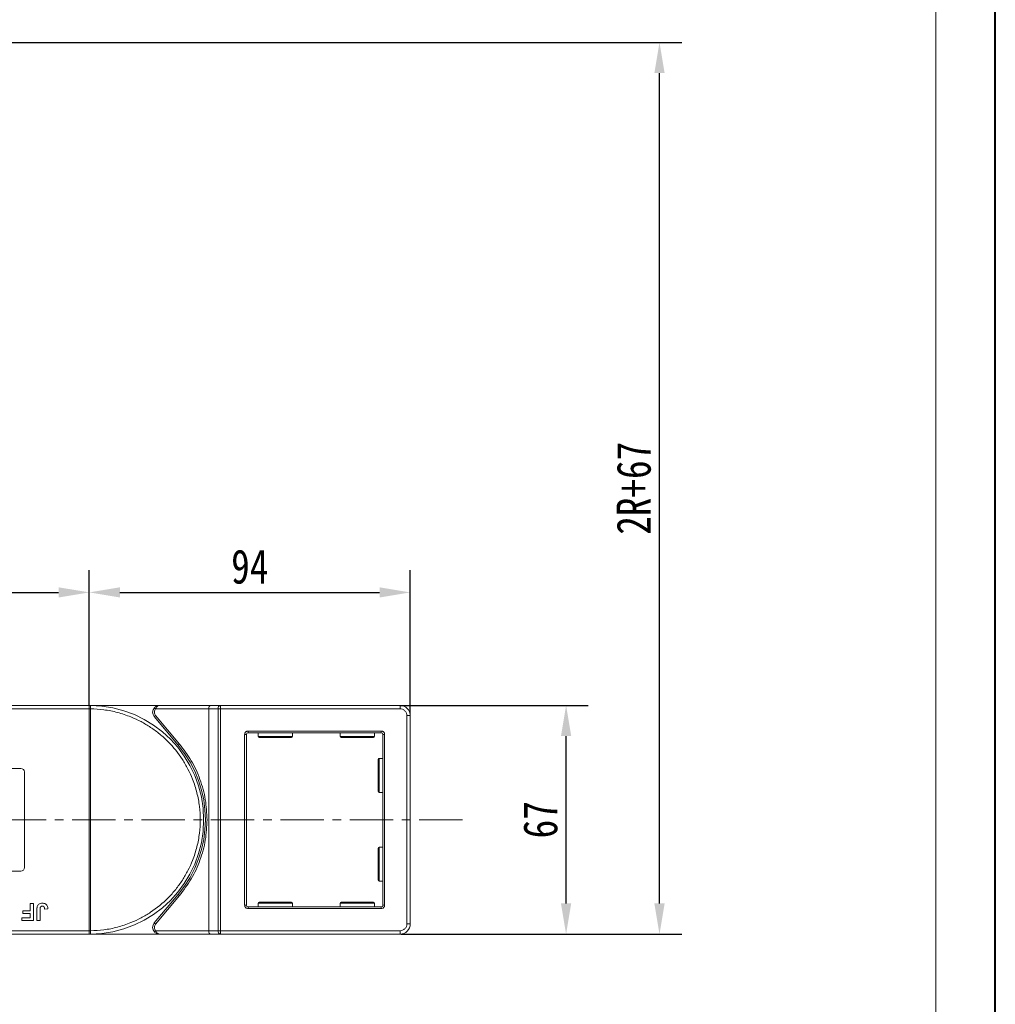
# Model space of a CAD drawing. Header units: millimetres. Extents: x -855 to 619, y 109 to 1142.
# Tile 66 of 74: x 320 to 606, y 566 to 854. Entities that reach past the tile are written whole.
import ezdxf

# ---------------------------------------------------------------- set-up
doc = ezdxf.new("R2010")
doc.units = ezdxf.units.MM
doc.linetypes.add('CENTERX2', pattern=[20.32, 12.7, -2.54, 2.54, -2.54])
doc.styles.get("Standard").update_dxf_attribs({"font": '仿宋_GB2312.ttf', "width": 0.8})
doc.dimstyles.new('副本 ISO-45.1', dxfattribs={"dimtxt": 10, "dimasz": 9, "dimexe": 6.5, "dimexo": 0.625, "dimgap": 2.5, "dimtad": 1, "dimdsep": 46, "dimtxsty": 'Standard', "dimcen": 2.5, "dimadec": 0, "dimazin": 0, "dimtfac": 1, "dimtmove": 0, "dimatfit": 3, "dimfxl": 0, "dimarcsym": 0})

# ---------------------------------------------------------------- blocks, each defined once
blk = doc.blocks.new('*D3056')
at = {"color": 0, "lineweight": -2}
for p, q in [((431.74, 653.28), (486.62, 653.28)), ((480.12, 595.28), (480.12, 644.28)), ((431.74, 586.28), (486.62, 586.28))]:
    blk.add_line(p, q, dxfattribs=at)
at = {"color": 0, "lineweight": 9}
for points in [[(478.62, 644.28), (481.62, 644.28), (480.12, 653.28)], [(478.62, 595.28), (481.62, 595.28), (480.12, 586.28)]]:
    blk.add_solid(points, dxfattribs=at)
at = {"layer": 'Defpoints', "color": 0, "lineweight": 9}
for p in [(431.11, 653.28), (480.12, 653.28), (431.11, 586.28)]:
    blk.add_point(p, dxfattribs=at)
at = {"color": 0, "lineweight": 9, "insert": (472.62, 619.78), "char_height": 10, "attachment_point": 5, "rotation": 90}
blk.add_mtext('67', dxfattribs=at)
blk = doc.blocks.new('*D3057')
at = {"color": 0, "lineweight": -2}
for p, q in [((9.98, 847.48), (513.97, 847.48)), ((507.47, 595.28), (507.47, 838.48)), ((431.74, 586.28), (513.97, 586.28))]:
    blk.add_line(p, q, dxfattribs=at)
at = {"color": 0, "lineweight": 9}
for points in [[(505.97, 838.48), (508.97, 838.48), (507.47, 847.48)], [(505.97, 595.28), (508.97, 595.28), (507.47, 586.28)]]:
    blk.add_solid(points, dxfattribs=at)
at = {"layer": 'Defpoints', "color": 0, "lineweight": 9}
for p in [(9.36, 847.48), (507.47, 847.48), (431.11, 586.28)]:
    blk.add_point(p, dxfattribs=at)
at = {"color": 0, "lineweight": 9, "insert": (499.97, 716.88), "char_height": 10, "attachment_point": 5, "rotation": 90}
blk.add_mtext('2R+67', dxfattribs=at)
blk = doc.blocks.new('*D3054')
at = {"color": 0, "lineweight": -2}
for p, q in [((340.48, 653.41), (340.48, 692.88)), ((434.48, 650.91), (434.48, 692.88)), ((349.48, 686.38), (425.48, 686.38))]:
    blk.add_line(p, q, dxfattribs=at)
at = {"color": 0, "lineweight": 9}
for points in [[(349.48, 687.88), (349.48, 684.88), (340.48, 686.38)], [(425.48, 687.88), (425.48, 684.88), (434.48, 686.38)]]:
    blk.add_solid(points, dxfattribs=at)
at = {"layer": 'Defpoints', "color": 0, "lineweight": 9}
for p in [(434.48, 686.38), (340.48, 652.78), (434.48, 650.28)]:
    blk.add_point(p, dxfattribs=at)
at = {"color": 0, "lineweight": 9, "insert": (387.48, 693.88), "char_height": 10, "attachment_point": 5}
blk.add_mtext('94', dxfattribs=at)
blk = doc.blocks.new('*D3055')
at = {"color": 0, "lineweight": -2}
for p, q in [((273.48, 653.05), (273.48, 692.88)), ((340.48, 653.41), (340.48, 692.88)), ((282.48, 686.38), (331.48, 686.38))]:
    blk.add_line(p, q, dxfattribs=at)
at = {"color": 0, "lineweight": 9}
for points in [[(282.48, 687.88), (282.48, 684.88), (273.48, 686.38)], [(331.48, 687.88), (331.48, 684.88), (340.48, 686.38)]]:
    blk.add_solid(points, dxfattribs=at)
at = {"layer": 'Defpoints', "color": 0, "lineweight": 9}
for p in [(340.48, 686.38), (273.48, 652.43), (340.48, 652.78)]:
    blk.add_point(p, dxfattribs=at)
at = {"color": 0, "lineweight": 9, "insert": (306.98, 693.88), "char_height": 10, "attachment_point": 5}
blk.add_mtext('67', dxfattribs=at)

msp = doc.modelspace()

# ---------------------------------------------------------------- linework, layer by layer
at = {"color": 7, "lineweight": 40}
msp.add_line((605.809, 109.479), (605.809, 1142.493), dxfattribs=at)
at = {"color": 7, "lineweight": 13}
msp.add_line((588.418, 126.869), (588.418, 1125.102), dxfattribs=at)
at = {"color": 7, "linetype": 'Continuous', "lineweight": 15}
for p, q in [((291.774, 652.282), (340.48, 652.282)), ((340.48, 653.282), (292.892, 653.282)), ((361.043, 653.282), (340.48, 653.282)), ((340.48, 653.282), (340.714, 653.281)), ((340.48, 587.284), (340.48, 652.28)), ((340.48, 652.28), (340.83, 652.28)), ((340.83, 652.283), (340.83, 652.28)), ((340.83, 652.28), (340.83, 587.284)), ((359.925, 652.282), (359.552, 652.615)), ((359.925, 652.282), (375.48, 652.282)), ((375.94, 653.282), (361.043, 653.282)), ((375.48, 652.282), (378.181, 652.282)), ((375.48, 652.282), (375.48, 587.282)), ((378.94, 653.282), (375.94, 653.282)), ((378.181, 587.282), (378.181, 652.282)), ((378.181, 652.282), (378.94, 652.282)), ((378.94, 653.282), (378.94, 652.282)), ((431.48, 653.282), (378.94, 653.282)), ((378.94, 652.282), (378.94, 587.282)), ((378.94, 652.282), (431.48, 652.282)), ((431.48, 652.282), (431.48, 653.282)), ((359.894, 650.318), (359.511, 649.996)), ((359.511, 649.996), (366.525, 641.637)), ((366.908, 641.958), (359.894, 650.318)), ((433.48, 650.282), (433.48, 589.282)), ((434.48, 650.282), (433.48, 650.282)), ((434.48, 589.282), (434.48, 650.282)), ((385.98, 594.782), (385.98, 644.782)), ((385.98, 644.782), (386.48, 644.782)), ((386.48, 594.782), (386.48, 644.782)), ((386.98, 645.782), (425.98, 645.782)), ((386.98, 645.782), (386.98, 645.282)), ((425.98, 645.282), (386.98, 645.282)), ((389.98, 645.282), (389.98, 644.182)), ((389.98, 644.182), (399.98, 644.182)), ((399.98, 644.182), (399.98, 645.282)), ((413.98, 645.282), (413.98, 644.182)), ((413.98, 644.182), (423.98, 644.182)), ((423.98, 644.182), (423.98, 645.282)), ((425.98, 645.782), (425.98, 645.282)), ((426.48, 594.782), (426.48, 644.782)), ((426.48, 644.782), (426.98, 644.782)), ((426.98, 644.782), (426.98, 594.782)), ((366.525, 641.637), (366.908, 641.958)), ((426.48, 637.782), (425.38, 637.782)), ((425.38, 637.782), (425.38, 627.782)), ((312.48, 634.782), (320.48, 634.782)), ((321.48, 633.782), (321.48, 605.782)), ((425.38, 627.782), (426.48, 627.782)), ((426.48, 611.782), (425.38, 611.782)), ((425.38, 611.782), (425.38, 601.782)), ((320.48, 604.782), (312.48, 604.782)), ((425.38, 601.782), (426.48, 601.782)), ((366.525, 597.927), (359.511, 589.567)), ((359.894, 589.246), (366.908, 597.606)), ((366.525, 597.927), (366.908, 597.606)), ((323.159, 595.282), (324.121, 595.282)), ((323.159, 593.166), (323.159, 595.282)), ((324.121, 595.282), (324.121, 590.282)), ((385.98, 594.782), (386.48, 594.782)), ((386.98, 593.782), (386.98, 594.282)), ((386.98, 594.282), (425.98, 594.282)), ((389.98, 595.382), (389.98, 594.282)), ((399.98, 595.382), (389.98, 595.382)), ((399.98, 594.282), (399.98, 595.382)), ((413.98, 595.382), (413.98, 594.282)), ((423.98, 595.382), (413.98, 595.382)), ((423.98, 594.282), (423.98, 595.382)), ((425.98, 593.782), (425.98, 594.282)), ((426.98, 594.782), (426.48, 594.782)), ((321.044, 593.166), (323.159, 593.166)), ((321.044, 592.333), (321.044, 593.166)), ((323.159, 592.333), (321.044, 592.333)), ((323.159, 591.115), (323.159, 592.333)), ((325.147, 590.282), (325.147, 593.434)), ((326.108, 593.518), (326.108, 590.282)), ((327.39, 593.615), (328.352, 593.679)), ((425.98, 593.782), (386.98, 593.782)), ((320.723, 590.282), (320.723, 591.115)), ((320.723, 591.115), (323.159, 591.115)), ((324.121, 590.282), (320.723, 590.282)), ((326.108, 590.282), (325.147, 590.282)), ((359.511, 589.567), (359.894, 589.246)), ((434.48, 589.282), (433.48, 589.282)), ((340.48, 587.282), (289.79, 587.282)), ((290.908, 586.282), (340.48, 586.282)), ((340.83, 587.284), (340.48, 587.284)), ((340.714, 586.283), (340.48, 586.282)), ((340.48, 586.282), (361.043, 586.282)), ((340.83, 587.284), (340.83, 587.281)), ((359.925, 587.282), (359.552, 586.948)), ((375.48, 587.282), (359.925, 587.282)), ((361.043, 586.282), (375.94, 586.282)), ((378.181, 587.282), (375.48, 587.282)), ((375.94, 586.282), (378.94, 586.282)), ((378.94, 587.282), (378.181, 587.282)), ((431.48, 587.282), (378.94, 587.282)), ((378.94, 586.282), (378.94, 587.282)), ((378.94, 586.282), (431.48, 586.282)), ((431.48, 586.282), (431.48, 587.282))]:
    msp.add_line(p, q, dxfattribs=at)
at = {"color": 1, "linetype": 'CENTERX2', "lineweight": 13}
msp.add_line((449.778, 619.782), (-256.033, 619.782), dxfattribs=at)
at = {"color": 7, "linetype": 'Continuous', "lineweight": 15}
for centre, radius, start, end in [((340.717, 652.986), 0.295, 90.53836, 143.36012), ((340.742, 622.099), 30.184, 89.8339, 90.49831), ((340.48, 619.782), 33.5, 270.40019, 89.59981), ((361.043, 651.282), 2, 138.18969, 220), ((379.079, 652.388), 0.905, 98.86498, 186.71937), ((431.48, 650.282), 3, 0, 90), ((386.98, 644.782), 0.5, 90, 180), ((390.28, 644.182), 0.3, 180, 270), ((399.68, 644.182), 0.3, 270, 0), ((414.28, 644.182), 0.3, 180, 270), ((423.68, 644.182), 0.3, 270, 0), ((425.98, 644.782), 0.5, 0, 90), ((340.48, 619.782), 34, 320, 40), ((425.38, 637.482), 0.3, 90, 180), ((320.48, 633.782), 1, 0, 90), ((425.38, 628.082), 0.3, 180, 270), ((425.38, 611.482), 0.3, 90, 180), ((320.48, 605.782), 1, 270, 360), ((425.38, 602.082), 0.3, 180, 270), ((386.98, 594.782), 0.5, 180, 270), ((390.28, 595.382), 0.3, 90, 180), ((399.68, 595.382), 0.3, 0, 90), ((414.28, 595.382), 0.3, 90, 180), ((423.68, 595.382), 0.3, 0, 90), ((425.98, 594.782), 0.5, 270, 0), ((361.043, 588.282), 2, 140, 221.81031), ((431.48, 589.282), 3, 270, 0), ((340.742, 617.464), 30.184, 269.50169, 270.1661), ((340.717, 586.578), 0.295, 216.63988, 269.46164), ((379.079, 587.176), 0.905, 173.28063, 261.13502)]:
    msp.add_arc(centre, radius, start, end, dxfattribs=at)
for centre, start_param, end_param in [((375.94, 652.282), 0, 1.5707963), ((375.94, 587.282), 1.5707963, 3.1415927)]:
    msp.add_ellipse(centre, major_axis=(0, 1), ratio=0.4599349, start_param=start_param, end_param=end_param, dxfattribs=at)
for points in [[(340.48, 653.162), (340.48, 653.197), (340.48, 653.266), (340.48, 653.277), (340.48, 653.282)], [(340.48, 586.282), (340.48, 586.287), (340.48, 586.297), (340.48, 586.367), (340.48, 586.402)]]:
    msp.add_open_spline(points, degree=3, dxfattribs=at)
for points, knots in [([(340.48, 652.282), (340.48, 652.394), (340.48, 652.619), (340.48, 652.918), (340.48, 653.086), (340.48, 653.152), (340.48, 653.162)], [0, 0, 0, 0, 0.3133566, 0.6267132, 0.9400698, 1, 1, 1, 1]), ([(340.48, 652.28), (340.48, 652.28), (340.48, 652.281), (340.48, 652.281), (340.48, 652.282), (340.48, 652.282)], [0, 0, 0, 0, 0.3846661, 0.6923333, 1, 1, 1, 1]), ([(340.714, 653.281), (340.731, 653.278), (340.768, 653.272), (340.797, 653.218), (340.816, 653.125), (340.828, 652.978), (340.83, 652.783), (340.831, 652.538), (340.83, 652.373), (340.83, 652.283)], [0, 0, 0, 0, 0.1119973, 0.2448439, 0.3691679, 0.5008987, 0.6875333, 0.8281382, 1, 1, 1, 1]), ([(340.83, 652.28), (342.143, 652.22), (344.809, 652.098), (348.798, 651.284), (352.441, 650.078), (355.677, 648.572), (358.502, 646.894), (361.163, 644.925), (364.442, 641.933), (367.23, 638.469), (369.432, 634.668), (370.902, 631.416), (372.076, 627.76), (372.818, 623.762), (373.059, 619.782), (372.818, 615.801), (372.076, 611.804), (370.902, 608.147), (369.433, 604.896), (367.784, 602.052), (365.844, 599.37), (362.888, 596.06), (359.454, 593.234), (355.677, 590.992), (352.441, 589.485), (348.797, 588.28), (344.808, 587.466), (342.143, 587.344), (340.83, 587.284)], [0, 0, 0, 0, 0.038862, 0.078912, 0.1200677, 0.1522272, 0.1843815, 0.2172151, 0.2500433, 0.3156185, 0.347778, 0.3799323, 0.4210926, 0.4611415, 0.5, 0.5388632, 0.578912, 0.6200677, 0.6522272, 0.6843815, 0.7172151, 0.7500433, 0.8156185, 0.847778, 0.8799323, 0.9210926, 0.9611404, 1, 1, 1, 1]), ([(359.894, 650.318), (359.796, 650.461), (359.594, 650.758), (359.512, 651.306), (359.611, 651.851), (359.823, 652.141), (359.925, 652.282)], [0, 0, 0, 0, 0.2418638, 0.5, 0.7581362, 1, 1, 1, 1]), ([(359.552, 652.615), (359.647, 652.709), (359.856, 652.916), (360.355, 653.203), (360.773, 653.251), (361.043, 653.282)], [0, 0, 0, 0, 0.2270634, 0.5015869, 1, 1, 1, 1]), ([(361.043, 653.282), (360.937, 653.269), (360.725, 653.243), (360.415, 653.031), (360.136, 652.705), (359.993, 652.417), (359.925, 652.282)], [0, 0, 0, 0, 0.2515188, 0.5017844, 0.7656323, 1, 1, 1, 1]), ([(431.48, 652.282), (431.731, 652.255), (432.12, 652.213), (432.586, 651.964), (432.904, 651.706), (433.163, 651.388), (433.412, 650.922), (433.453, 650.533), (433.48, 650.282)], [0, 0, 0, 0, 0.2394429, 0.3698071, 0.5000001, 0.6303641, 0.7605571, 1, 1, 1, 1]), ([(385.98, 644.782), (385.993, 644.908), (386.014, 645.102), (386.138, 645.335), (386.268, 645.494), (386.427, 645.623), (386.66, 645.748), (386.854, 645.768), (386.98, 645.782)], [0, 0, 0, 0, 0.239443, 0.3695502, 0.4999998, 0.6301073, 0.760557, 1, 1, 1, 1]), ([(390.28, 643.882), (390.343, 643.882), (390.439, 643.882), (391.025, 643.882), (391.632, 643.882), (392.385, 643.882), (393.479, 643.882), (394.98, 643.882), (396.481, 643.882), (397.575, 643.882), (398.328, 643.882), (398.934, 643.882), (399.52, 643.882), (399.617, 643.882), (399.68, 643.882)], [0, 0, 0, 0, 0.1197284, 0.1841803, 0.25, 0.3158197, 0.3802716, 0.5, 0.6197284, 0.6841803, 0.75, 0.8158197, 0.8802716, 1, 1, 1, 1]), ([(414.28, 643.882), (414.343, 643.882), (414.439, 643.882), (415.025, 643.882), (415.632, 643.882), (416.385, 643.882), (417.479, 643.882), (418.98, 643.882), (420.481, 643.882), (421.575, 643.882), (422.328, 643.882), (422.934, 643.882), (423.52, 643.882), (423.617, 643.882), (423.68, 643.882)], [0, 0, 0, 0, 0.1197284, 0.1841803, 0.25, 0.3158197, 0.3802716, 0.5, 0.6197284, 0.6841803, 0.75, 0.8158197, 0.8802716, 1, 1, 1, 1]), ([(425.98, 645.782), (426.106, 645.768), (426.3, 645.748), (426.533, 645.623), (426.692, 645.494), (426.821, 645.335), (426.946, 645.102), (426.966, 644.908), (426.98, 644.782)], [0, 0, 0, 0, 0.23944295, 0.36955024, 0.49999985, 0.63010729, 0.76055705, 1, 1, 1, 1]), ([(374.98, 619.782), (374.881, 621.774), (374.681, 625.79), (373.044, 631.634), (370.541, 637.164), (368.113, 640.368), (366.908, 641.958)], [0, 0, 0, 0, 0.2480864, 0.5, 0.7519136, 1, 1, 1, 1]), ([(425.08, 637.482), (425.08, 637.419), (425.08, 637.322), (425.08, 636.736), (425.08, 636.13), (425.08, 635.377), (425.08, 634.283), (425.08, 633.373), (425.08, 632.782)], [0, 0, 0, 0, 0.2394568, 0.3683607, 0.5, 0.6316393, 0.7605432, 1, 1, 1, 1]), ([(425.08, 632.782), (425.08, 632.191), (425.08, 631.281), (425.08, 630.187), (425.08, 629.434), (425.08, 628.827), (425.08, 628.241), (425.08, 628.145), (425.08, 628.082)], [0, 0, 0, 0, 0.2394568, 0.3683607, 0.5, 0.6316393, 0.7605432, 1, 1, 1, 1]), ([(366.908, 597.606), (368.113, 599.196), (370.541, 602.4), (373.044, 607.929), (374.681, 613.774), (374.881, 617.789), (374.98, 619.782)], [0, 0, 0, 0, 0.2480864, 0.5, 0.7519136, 1, 1, 1, 1]), ([(425.08, 611.482), (425.08, 611.419), (425.08, 611.322), (425.08, 610.736), (425.08, 610.13), (425.08, 609.377), (425.08, 608.283), (425.08, 607.373), (425.08, 606.782)], [0, 0, 0, 0, 0.2394568, 0.3683607, 0.5, 0.6316393, 0.7605432, 1, 1, 1, 1]), ([(425.08, 606.782), (425.08, 606.191), (425.08, 605.281), (425.08, 604.187), (425.08, 603.434), (425.08, 602.827), (425.08, 602.241), (425.08, 602.145), (425.08, 602.082)], [0, 0, 0, 0, 0.2394568, 0.3683607, 0.5, 0.6316393, 0.7605432, 1, 1, 1, 1]), ([(325.147, 593.434), (325.147, 593.501), (325.149, 593.634), (325.157, 593.813), (325.171, 593.972), (325.192, 594.111), (325.215, 594.249), (325.242, 594.339), (325.256, 594.384)], [0, 0, 0, 0, 0.2082698, 0.416707, 0.5614806, 0.7065734, 0.8528245, 1, 1, 1, 1]), ([(325.256, 594.384), (325.31, 594.509), (325.418, 594.758), (325.722, 595.06), (326.187, 595.309), (326.573, 595.332), (326.807, 595.346)], [0, 0, 0, 0, 0.2064605, 0.4135145, 0.6452106, 1, 1, 1, 1]), ([(326.108, 593.518), (326.111, 593.651), (326.116, 593.882), (326.165, 594.161), (326.255, 594.341), (326.373, 594.437), (326.54, 594.503), (326.667, 594.509), (326.745, 594.513)], [0, 0, 0, 0, 0.29202728, 0.5048541, 0.61390458, 0.72368495, 0.82981647, 1, 1, 1, 1]), ([(326.745, 594.513), (326.786, 594.511), (326.87, 594.508), (326.981, 594.476), (327.075, 594.431), (327.147, 594.376), (327.21, 594.311), (327.243, 594.262), (327.26, 594.237)], [0, 0, 0, 0, 0.202387, 0.4109073, 0.5578292, 0.7094718, 0.8532239, 1, 1, 1, 1]), ([(326.807, 595.346), (326.941, 595.34), (327.245, 595.327), (327.697, 595.166), (328.056, 594.841), (328.31, 594.333), (328.335, 593.936), (328.352, 593.679)], [0, 0, 0, 0, 0.1552919, 0.3531453, 0.543243, 0.704067, 1, 1, 1, 1]), ([(327.26, 594.237), (327.279, 594.2), (327.317, 594.125), (327.345, 594.011), (327.364, 593.906), (327.377, 593.81), (327.385, 593.713), (327.389, 593.648), (327.39, 593.615)], [0, 0, 0, 0, 0.1938055, 0.3931273, 0.5440688, 0.6954121, 0.8476129, 1, 1, 1, 1]), ([(386.98, 593.782), (386.854, 593.795), (386.66, 593.816), (386.427, 593.94), (386.268, 594.07), (386.139, 594.229), (386.014, 594.462), (385.993, 594.656), (385.98, 594.782)], [0, 0, 0, 0, 0.239443, 0.3695502, 0.4999998, 0.6301073, 0.760557, 1, 1, 1, 1]), ([(399.68, 595.682), (399.617, 595.682), (399.52, 595.682), (398.934, 595.682), (398.328, 595.682), (397.575, 595.682), (396.481, 595.682), (394.98, 595.682), (393.479, 595.682), (392.385, 595.682), (391.632, 595.682), (391.025, 595.682), (390.439, 595.682), (390.343, 595.682), (390.28, 595.682)], [0, 0, 0, 0, 0.1197284, 0.1841803, 0.25, 0.3158197, 0.3802716, 0.5, 0.6197284, 0.6841803, 0.75, 0.8158197, 0.8802716, 1, 1, 1, 1]), ([(423.68, 595.682), (423.617, 595.682), (423.52, 595.682), (422.934, 595.682), (422.328, 595.682), (421.575, 595.682), (420.481, 595.682), (418.98, 595.682), (417.479, 595.682), (416.385, 595.682), (415.632, 595.682), (415.025, 595.682), (414.439, 595.682), (414.343, 595.682), (414.28, 595.682)], [0, 0, 0, 0, 0.1197284, 0.1841803, 0.25, 0.3158197, 0.3802716, 0.5, 0.6197284, 0.6841803, 0.75, 0.8158197, 0.8802716, 1, 1, 1, 1]), ([(426.98, 594.782), (426.966, 594.656), (426.946, 594.462), (426.821, 594.229), (426.692, 594.07), (426.533, 593.941), (426.3, 593.816), (426.106, 593.795), (425.98, 593.782)], [0, 0, 0, 0, 0.239443, 0.3695502, 0.4999998, 0.6301073, 0.760557, 1, 1, 1, 1]), ([(359.925, 587.282), (359.823, 587.422), (359.611, 587.712), (359.512, 588.258), (359.594, 588.806), (359.796, 589.102), (359.894, 589.246)], [0, 0, 0, 0, 0.2418638, 0.5, 0.7581362, 1, 1, 1, 1]), ([(433.48, 589.282), (433.453, 589.03), (433.411, 588.642), (433.162, 588.176), (432.904, 587.858), (432.586, 587.599), (432.12, 587.35), (431.731, 587.309), (431.48, 587.282)], [0, 0, 0, 0, 0.2394429, 0.3698071, 0.5000001, 0.6303641, 0.7605571, 1, 1, 1, 1]), ([(340.48, 587.282), (340.48, 587.282), (340.48, 587.282), (340.48, 587.283), (340.48, 587.284), (340.48, 587.284)], [0, 0, 0, 0, 0.38469928, 0.69234964, 1, 1, 1, 1]), ([(340.48, 586.402), (340.48, 586.465), (340.48, 586.591), (340.48, 586.884), (340.48, 587.127), (340.48, 587.26), (340.48, 587.282)], [0, 0, 0, 0, 0.3133347, 0.6266911, 0.9400476, 1, 1, 1, 1]), ([(340.83, 587.281), (340.83, 587.19), (340.831, 587.025), (340.83, 586.781), (340.828, 586.585), (340.816, 586.438), (340.797, 586.345), (340.767, 586.292), (340.731, 586.285), (340.714, 586.283)], [0, 0, 0, 0, 0.172016, 0.3127556, 0.4995985, 0.630391, 0.7580256, 0.8892284, 1, 1, 1, 1]), ([(361.043, 586.282), (360.773, 586.313), (360.355, 586.36), (359.856, 586.648), (359.647, 586.855), (359.552, 586.948)], [0, 0, 0, 0, 0.49841293, 0.77292805, 1, 1, 1, 1]), ([(359.925, 587.282), (359.993, 587.146), (360.136, 586.859), (360.416, 586.533), (360.725, 586.321), (360.937, 586.295), (361.043, 586.282)], [0, 0, 0, 0, 0.2343503, 0.4981953, 0.748869, 1, 1, 1, 1])]:
    msp.add_open_spline(points, degree=3, knots=knots, dxfattribs=at)

# ---------------------------------------------------------------- dimensions: what is measured, and where the dimension line sits
at = {"color": 5, "lineweight": 9}
dim = msp.add_linear_dim(base=(507.469, 847.482), p1=(431.115, 586.282), p2=(9.356, 847.482), angle=90, text='2R+67', dimstyle='副本 ISO-45.1', dxfattribs=at)
dim.commit()
dim.dimension.update_dxf_attribs({"geometry": '*D3057', "text_midpoint": (499.969, 716.882)})
for base, p1, p2, picture, middle in [((340.48, 686.381), (273.48, 652.427), (340.48, 652.782), '*D3055', (306.98, 693.881)), ((434.48, 686.381), (340.48, 652.782), (434.48, 650.282), '*D3054', (387.48, 693.881))]:
    dim = msp.add_linear_dim(base=base, p1=p1, p2=p2, dimstyle='副本 ISO-45.1', dxfattribs=at)
    dim.commit()
    dim.dimension.update_dxf_attribs({"geometry": picture, "text_midpoint": middle})
dim = msp.add_linear_dim(base=(480.121, 653.282), p1=(431.115, 586.282), p2=(431.115, 653.282), angle=90, dimstyle='副本 ISO-45.1', dxfattribs=at)
dim.commit()
dim.dimension.update_dxf_attribs({"geometry": '*D3056', "text_midpoint": (472.621, 619.782)})

doc.saveas('drawing.dxf')
